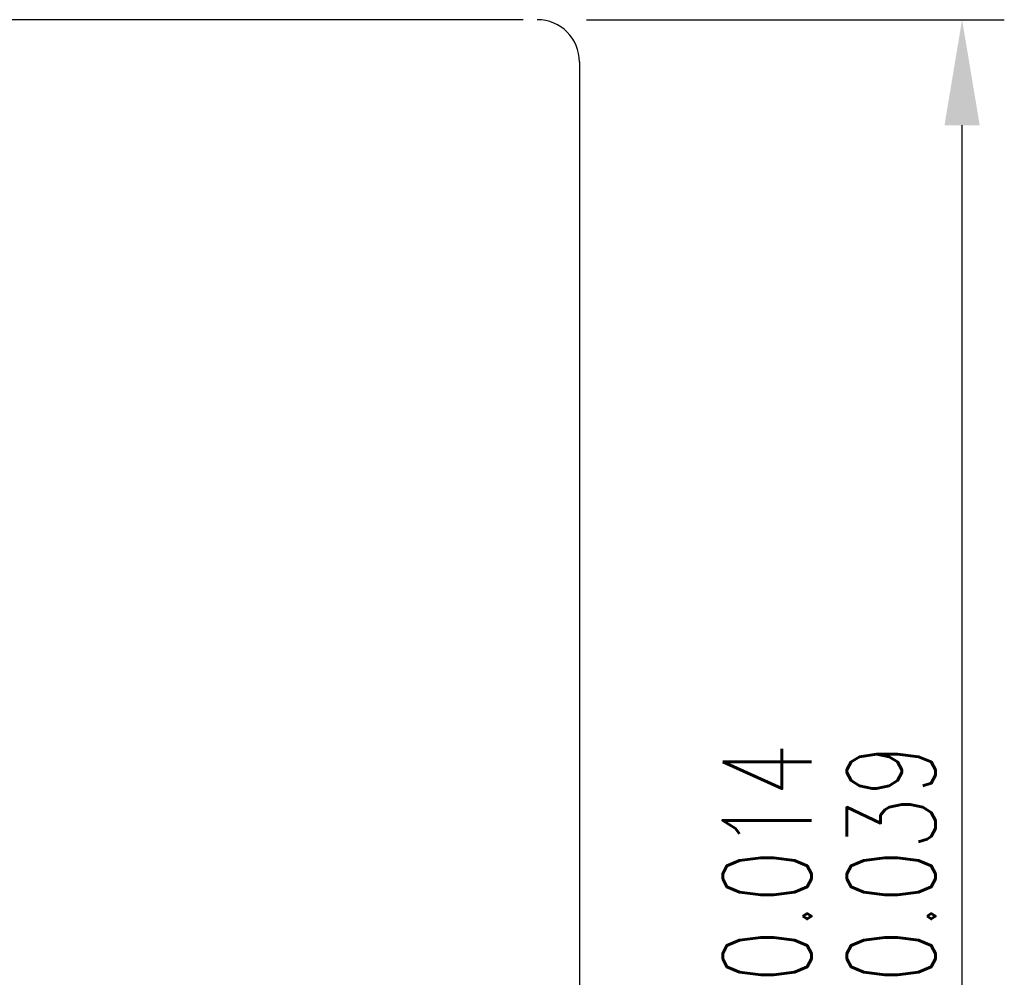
# Model space of a CAD drawing. Extents: x 63 to 637, y 154 to 490.
# Tile 47 of 47: x 567 to 637, y 316 to 384. Entities that reach past the tile are written whole.
import ezdxf

# ---------------------------------------------------------------- set-up
doc = ezdxf.new("R2010")
doc.units = 0
doc.header["$MEASUREMENT"] = 0
doc.header["$PDMODE"] = 1
doc.layers.get('DEFPOINTS').update_dxf_attribs({"linetype": 'CONTINUOUS'})
doc.layers.add('DIM', color=4, linetype='CONTINUOUS')
doc.layers.add('OUT', color=3, linetype='CONTINUOUS')
doc.styles.add('CHN', font='SIMPLEX.shx', dxfattribs={"width": 0.7, "bigfont": 'CHINESET.shx'})
doc.styles.add('DIM-7', font='SIMPLEX.shx', dxfattribs={"width": 0.7, "bigfont": 'chineset.shx'})
doc.dimstyles.get("Standard").update_dxf_attribs({"dimscale": 2.5, "dimtxt": 3.5, "dimasz": 2.5, "dimexe": 1, "dimexo": 0.5, "dimgap": 0.7, "dimtad": 1, "dimdec": 4, "dimdsep": 46, "dimtxsty": 'CHN', "dimcen": 0.09, "dimclrd": 256, "dimclre": 256, "dimclrt": 256, "dimadec": 0, "dimazin": 0, "dimtp": 1, "dimtm": 1, "dimtfac": 0.6, "dimtdec": 4, "dimtix": 1, "dimtmove": 0, "dimatfit": 3, "dimfxl": 1, "dimtvp": 0.85, "dimtolj": 1, "dimarcsym": 0})

# ---------------------------------------------------------------- blocks, each defined once
blk = doc.blocks.new('*D15')
at = {"layer": 'DEFPOINTS', "color": 0, "linetype": 'Continuous', "transparency": 16777216}
for p in [(602.465, 384.017), (633.656, 384.017), (602.465, 234.017)]:
    blk.add_point(p, dxfattribs=at)
at = {"layer": 'DIM', "color": 0, "linetype": 'Continuous', "lineweight": -2, "transparency": 16777216}
for p, q in [((606.965, 384.017), (636.656, 384.017)), ((633.656, 241.517), (633.656, 376.517)), ((606.965, 234.017), (636.656, 234.017))]:
    blk.add_line(p, q, dxfattribs=at)
at = {"layer": 'DIM', "color": 0, "linetype": 'Continuous', "transparency": 16777216}
for points in [[(632.406, 376.517), (634.906, 376.517), (633.656, 384.017)], [(632.406, 241.517), (634.906, 241.517), (633.656, 234.017)]]:
    blk.add_solid(points, dxfattribs=at)
at = {"layer": 'DIM', "color": 0, "linetype": 'Continuous', "transparency": 16777216, "insert": (624.206, 309.017), "char_height": 10.5, "attachment_point": 5, "rotation": 90, "style": 'DIM-7'}
blk.add_mtext('\\A1;%%c150{\\H6.3;\\S-0.014^ -0.039;}', dxfattribs=at)

msp = doc.modelspace()

# ---------------------------------------------------------------- linework, layer by layer
at = {"layer": 'OUT', "color": 7, "ltscale": 10}
msp.add_line((602.46528, 384.01741), (456.46528, 384.01741), dxfattribs=at)
at = {"layer": 'OUT', "color": 7}
msp.add_line((606.46528, 381.01741), (606.46528, 237.01741), dxfattribs=at)
msp.add_arc((603.46528, 381.01741), 3, 0, 90, dxfattribs=at)

# ---------------------------------------------------------------- dimensions: what is measured, and where the dimension line sits
at = {"layer": 'DIM', "color": 7, "linetype": 'Continuous'}
dim = msp.add_linear_dim(base=(633.65645, 384.01741), p1=(602.46528, 234.01741), p2=(602.46528, 384.01741), angle=90, text='%%c<>', dimstyle='STANDARD', override={"dimscale": 3, "dimexo": 1.5, "dimtxsty": 'DIM-7', "dimclrd": 0, "dimclre": 0, "dimclrt": 0, "dimtol": 1, "dimtp": -0.014, "dimtm": 0.039, "dimtdec": 3, "dimtvp": 0.971429}, dxfattribs=at)
dim.commit()
dim.dimension.update_dxf_attribs({"geometry": '*D15', "text_midpoint": (624.20645, 309.01741)})

doc.saveas('drawing.dxf')
